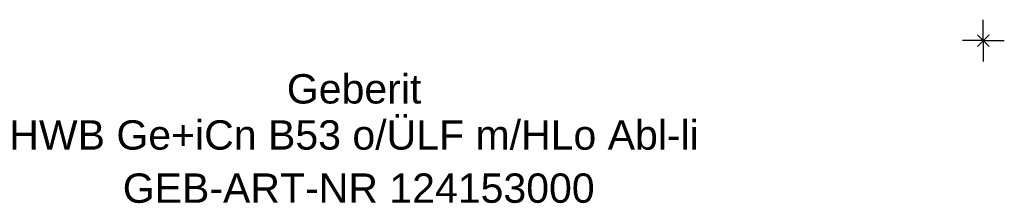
# Model space of a CAD drawing. Header units: millimetres. Extents: x -340 to 190, y -19 to 850.
# Tile 1 of 2: x -115 to 3, y -19 to 2. Entities that reach past the tile are written whole.
import ezdxf
from ezdxf.enums import TextEntityAlignment as Align

# ---------------------------------------------------------------- set-up
doc = ezdxf.new("R2010")
doc.units = ezdxf.units.MM
doc.layers.get('0').update_dxf_attribs({"linetype": 'CONTINUOUS'})
for name, color, linetype, lineweight in [('Arbeitspunkt(DIN)', 7, 'CONTINUOUS', 25), ('GEB-ART-NR', 1, 'CONTINUOUS', 18), ('GEB-BEZUG', 2, 'CONTINUOUS', 25), ('GEB-TEXT', 5, 'CONTINUOUS', 18)]:
    doc.layers.add(name, color=color, linetype=linetype, lineweight=lineweight)
doc.styles.get("Standard").update_dxf_attribs({"font": 'arial.ttf'})

# ---------------------------------------------------------------- blocks, each defined once
blk = doc.blocks.new('Einfügepunkt')
at = {"layer": 'GEB-BEZUG'}
for p, q in [((-0.71, -0.71), (0.71, 0.71)), ((-0.71, 0.71), (0.71, -0.71))]:
    blk.add_line(p, q, dxfattribs=at)

msp = doc.modelspace()

# ---------------------------------------------------------------- linework, layer by layer
at = {"layer": 'Arbeitspunkt(DIN)', "ltscale": 25}
for q in [(0, 2.5), (-2.5, 0), (0, -2.5), (2.5, 0)]:
    msp.add_line((0, 0), q, dxfattribs=at)

# ---------------------------------------------------------------- block references
at = {"ltscale": 25}
msp.add_blockref('Einfügepunkt', (0, 0), dxfattribs=at)

# ---------------------------------------------------------------- texts
at = {"layer": 'GEB-ART-NR'}
msp.add_text('GEB-ART-NR 124153000', height=3.5, dxfattribs=at).set_placement((-74.45, -19.34), align=Align.CENTER)
at = {"layer": 'GEB-TEXT'}
for s, p in [('Geberit', (-75, -7.5)), ('HWB Ge+iCn B53 o/ÜLF m/HLo Abl-li', (-75, -13))]:
    msp.add_text(s, height=3.5, dxfattribs=at).set_placement(p, align=Align.CENTER)

doc.saveas('drawing.dxf')
